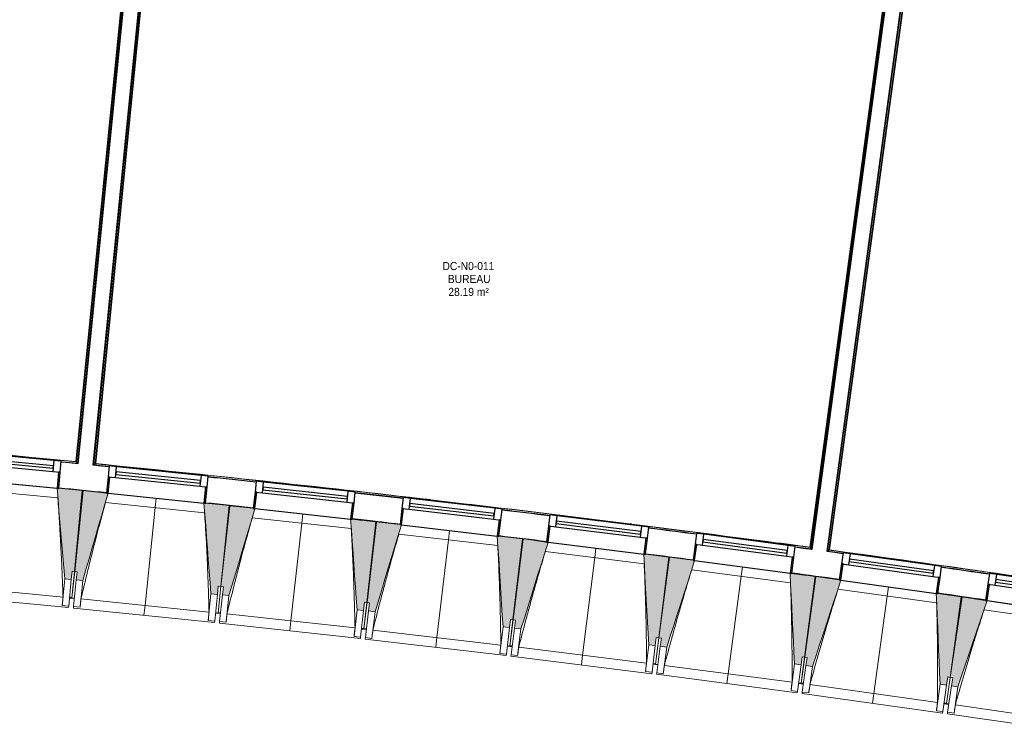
# Model space of a CAD drawing. Header units: millimetres. Extents: x -2845 to 74565, y -36590 to 13748.
# Tile 12 of 49: x 43778 to 49814, y -31312 to -26931. Entities that reach past the tile are written whole.
import ezdxf

# ---------------------------------------------------------------- set-up
doc = ezdxf.new("R2010")
doc.units = ezdxf.units.MM
for name, color, linetype, lineweight in [('A-FLOR', 7, 'Continuous', 25), ('A-FLOR-HRAL', 7, 'Continuous', 18), ('A-GENM', 7, 'Continuous', 18), ('A-GLAZ', 7, 'Continuous', 25), ('A-WALL', 7, 'Continuous', 25), ('ESPACE', 7, 'Continuous', 30), ('I-WALL', 7, 'Continuous', 25), ('S-BEAM', 7, 'Continuous', 18)]:
    doc.layers.add(name, color=color, linetype=linetype, lineweight=lineweight)
doc.styles.add('Arial_4', font='arial.ttf', dxfattribs={"width": 0.9, "height": 50})

# ---------------------------------------------------------------- blocks, each defined once
blk = doc.blocks.new('20_MUR PREFA_01 - MODULE_01 B-3165811-2021_015_1111_DCE_1_50_N0 FINI_CFO_DIS')
at = {"layer": 'A-GENM'}
for p, q in [((0, 722.1), (0, 661.4)), ((0, 661.4), (0, 58.5)), ((0, 0.7), (0, 58.5))]:
    blk.add_line(p, q, dxfattribs=at)
blk = doc.blocks.new('B02_DC_STR_rvt-1-2021_015_1111_DCE_1_50_N0 FINI_CFO_DIS')
at = {"layer": 'S-BEAM', "lineweight": 5, "true_color": 0x787878}
for points in [[(-9075.2, -30362.8), (-9070.5, -30313), (-9055.5, -30314.4), (-9008.1, -29817.9), (-9152.3, -29804.1), (-9152.9, -29804.8), (-9162.3, -29803.9), (-9115.1, -30359)], [(-9004.8, -30369.8), (-8849.4, -29834.8), (-8859.3, -29833.8), (-8859.3, -29833.1), (-9003.4, -29818.3), (-9054.4, -30314.5), (-9039.4, -30316), (-9044.2, -30365.8), (-9039.4, -30366.3)], [(-8179.1, -30454.7), (-8174, -30405), (-8159.1, -30406.5), (-8108.1, -29910.3), (-8252.2, -29895.5), (-8252.3, -29896.2), (-8262.2, -29895.2), (-8218.9, -30450.6)], [(-8108.7, -30462.2), (-7949.5, -29928.3), (-7959.4, -29927.2), (-7959.4, -29926.6), (-8103.3, -29910.7), (-8157.9, -30406.5), (-8143, -30408.2), (-8148.1, -30457.9), (-8143, -30458.5)], [(-7283.7, -30553), (-7278.2, -30503.3), (-7263.3, -30505), (-7208.7, -30009.2), (-7352.8, -29993.3), (-7352.8, -29994), (-7362.7, -29992.9), (-7323.4, -30548.7)], [(-7213.3, -30561.1), (-7050.2, -30028.3), (-7060.2, -30027.2), (-7060.2, -30026.5), (-7204, -30009.6), (-7262.1, -30505), (-7247.2, -30506.7), (-7253, -30556.4), (-7247.2, -30557.1)], [(-6389, -30657.8), (-6383.1, -30608.1), (-6368.2, -30609.9), (-6310.1, -30114.5), (-6454, -30097.6), (-6454.1, -30098.3), (-6464, -30097.1), (-6428.7, -30653.1)], [(-6318.7, -30666.3), (-6151.8, -30134.8), (-6161.7, -30133.6), (-6161.7, -30132.9), (-6305.4, -30115), (-6367.1, -30609.9), (-6352.2, -30611.8), (-6358.4, -30661.4), (-6352.2, -30662.2)], [(-5495, -30769), (-5488.9, -30719.4), (-5474, -30721.2), (-5412.3, -30226.3), (-5556.1, -30208.3), (-5556.2, -30209), (-5566.1, -30207.8), (-5534.7, -30764)], [(-5424.8, -30778), (-5254.1, -30247.7), (-5264, -30246.4), (-5264, -30245.7), (-5407.5, -30226.8), (-5472.8, -30721.3), (-5457.9, -30723.2), (-5464.5, -30772.8), (-5457.9, -30773.7)], [(-4601.9, -30886.6), (-4595.4, -30837), (-4580.5, -30839), (-4515.3, -30344.5), (-4658.9, -30325.5), (-4659, -30326.2), (-4668.9, -30324.9), (-4641.6, -30881.4)], [(-4531.8, -30896.1), (-4357.2, -30367), (-4367.1, -30365.7), (-4367.1, -30365), (-4510.5, -30345), (-4579.3, -30839), (-4564.5, -30841.1), (-4571.4, -30890.6), (-4563.7, -30891.7)], [(-3709.7, -31010.6), (-3702.8, -30961.1), (-3687.9, -30963.2), (-3619.1, -30469.1), (-3762.7, -30449.1), (-3762.8, -30449.8), (-3772.6, -30448.4), (-3749.3, -31005.1)], [(-3639.6, -31020.7), (-3461.3, -30492.8), (-3471.1, -30491.4), (-3471.1, -30490.7), (-3614.4, -30469.7), (-3686.8, -30963.2), (-3671.9, -30965.4), (-3679.2, -31014.9), (-3667.6, -31016.6)]]:
    blk.add_hatch(color=8, dxfattribs=at).paths.add_polyline_path(points)
at = {"layer": 'A-FLOR'}
for p, q in [((-9086, -30475.2), (-9056.1, -30478.1)), ((-9071, -30475.8), (-9085.9, -30474.4)), ((-8190.7, -30567), (-8160.8, -30570.2)), ((-8160.7, -30569.3), (-8175.6, -30567.6)), ((-7266.2, -30668.7), (-7296, -30665.3)), ((-7296, -30665.3), (-7266.2, -30668.7)), ((-7281, -30666.1), (-7295.9, -30664.5)), ((-6402.1, -30770), (-6372.3, -30773.6)), ((-6372.3, -30773.6), (-6387.2, -30771.8)), ((-6372.2, -30772.6), (-6387.1, -30770.8)), ((-5509, -30881.1), (-5479.2, -30884.9)), ((-5494, -30882.1), (-5508.9, -30880.2)), ((-4587, -31002.7), (-4616.7, -30998.7)), ((-4616.7, -30998.7), (-4587, -31002.7)), ((-4586.8, -31001.7), (-4601.7, -30999.6)), ((-3695.6, -31126.8), (-3725.3, -31122.6)), ((-3725.3, -31122.6), (-3695.6, -31126.8)), ((-3710.3, -31123.7), (-3725.1, -31121.6))]:
    blk.add_line(p, q, dxfattribs=at)
at = {"layer": 'S-BEAM'}
for p, q in [((-9749.9, -29747.7), (-9162.4, -29803.9)), ((-9157.8, -29862.4), (-9765.5, -29804.3)), ((-9008.1, -29817.9), (-9152.4, -29804.1)), ((-9055.5, -30314.4), (-9008.1, -29817.9)), ((-9003.4, -29818.3), (-9054.4, -30314.5)), ((-8859.2, -29833.1), (-9003.4, -29818.3)), ((-8849.3, -29834.8), (-8262.2, -29895.1)), ((-8258.1, -29953.7), (-8865.3, -29891.3)), ((-8108.1, -29910.3), (-8252.3, -29895.5)), ((-8159.1, -30406.5), (-8108.1, -29910.3)), ((-8103.3, -29910.7), (-8157.9, -30406.5)), ((-7959.3, -29926.6), (-8103.3, -29910.7)), ((-7949.4, -29928.3), (-7362.8, -29992.9)), ((-7359, -30051.5), (-7965.8, -29984.7)), ((-7208.7, -30009.2), (-7352.8, -29993.3)), ((-7263.3, -30505), (-7208.7, -30009.2)), ((-7204, -30009.6), (-7262.1, -30505)), ((-7060.1, -30026.5), (-7204, -30009.6)), ((-7050.2, -30028.3), (-6464, -30097.1)), ((-6460.7, -30155.7), (-7067, -30084.6)), ((-6310.1, -30114.5), (-6454.1, -30097.6)), ((-6368.2, -30609.9), (-6310.1, -30114.5)), ((-6305.4, -30115), (-6367.1, -30609.9)), ((-6161.6, -30132.9), (-6305.4, -30115)), ((-6151.7, -30134.8), (-5566.1, -30207.8)), ((-5563.2, -30266.4), (-6169, -30190.9)), ((-5412.3, -30226.3), (-5556.1, -30208.3)), ((-5474, -30721.2), (-5412.3, -30226.3)), ((-5407.5, -30226.8), (-5472.8, -30721.3)), ((-5263.9, -30245.7), (-5407.5, -30226.8)), ((-5254.1, -30247.7), (-4668.9, -30324.9)), ((-9115.1, -30359), (-9130.7, -30522.5)), ((-9115.1, -30359), (-9075.2, -30362.8)), ((-9075.2, -30362.8), (-9070.5, -30313)), ((-9055.5, -30314.4), (-9071, -30475.8)), ((-9070.9, -30475.7), (-9054.4, -30314.5)), ((-9070.5, -30313), (-9055.5, -30314.4)), ((-9054.4, -30314.5), (-9039.4, -30316)), ((-9039.4, -30316), (-9044.6, -30365.7)), ((-4666.4, -30383.5), (-5271.7, -30303.7)), ((-4515.3, -30344.5), (-4659, -30325.5)), ((-4580.5, -30839), (-4515.3, -30344.5)), ((-4510.5, -30345), (-4579.3, -30839)), ((-4367, -30365), (-4510.5, -30345)), ((-9911.9, -30396), (-9126, -30471.1)), ((-9075.2, -30362.8), (-9090.8, -30526.3)), ((-9061.3, -30529.1), (-9044.6, -30365.7)), ((-9044.6, -30365.7), (-9004.8, -30369.8)), ((-9021.6, -30533.2), (-9004.8, -30369.8)), ((-8179.1, -30454.7), (-8174, -30405)), ((-8159.1, -30406.5), (-8175.7, -30567.7)), ((-8175.6, -30567.6), (-8157.9, -30406.5)), ((-8174, -30405), (-8159.1, -30406.5)), ((-8157.9, -30406.5), (-8143, -30408.2)), ((-8143, -30408.2), (-8148.5, -30457.9)), ((-4357.2, -30367), (-3772.7, -30448.4)), ((-9957.8, -30452.5), (-9091.7, -30535.3)), ((-9086.1, -30476.5), (-9071.2, -30477.9)), ((-9071, -30476.7), (-9071.2, -30477.9)), ((-9071.2, -30477.8), (-9056.2, -30479.3)), ((-8218.9, -30450.6), (-8235.7, -30613.9)), ((-8218.9, -30450.6), (-8179.1, -30454.7)), ((-8179.1, -30454.7), (-8195.9, -30618)), ((-8166.4, -30621.1), (-8148.5, -30457.9)), ((-8148.5, -30457.9), (-8108.7, -30462.2)), ((-8126.7, -30625.4), (-8108.7, -30462.2)), ((-3770.6, -30507.1), (-4375.2, -30422.9)), ((-3619.1, -30469.1), (-3762.7, -30449.1)), ((-3687.9, -30963.2), (-3619.1, -30469.1)), ((-3614.4, -30469.7), (-3686.8, -30963.2)), ((-3471, -30490.7), (-3614.4, -30469.7)), ((-9130.7, -30522.5), (-9130.7, -30522.2)), ((-9090.8, -30526.3), (-9130.7, -30522.5)), ((-9090.8, -30526.3), (-9091.7, -30535.3)), ((-9062.3, -30538.1), (-9061.3, -30529.1)), ((-9062.3, -30538.1), (-8196.8, -30627)), ((-9021.6, -30533.2), (-9061.3, -30529.1)), ((-9021.5, -30532.9), (-9021.6, -30533.2)), ((-9016, -30481.9), (-8230.7, -30562.6)), ((-7283.7, -30553), (-7278.2, -30503.3)), ((-7281, -30666), (-7262.1, -30505)), ((-7263.3, -30505), (-7281, -30666.1)), ((-7278.2, -30503.3), (-7263.3, -30505)), ((-7262.1, -30505), (-7247.2, -30506.7)), ((-7247.2, -30506.7), (-7253, -30556.4)), ((-3461.2, -30492.8), (-2877.3, -30578.4)), ((-8190.8, -30568.3), (-8175.9, -30569.8)), ((-8175.9, -30569.7), (-8175.7, -30568.6)), ((-8175.7, -30568.6), (-8175.9, -30569.8)), ((-8175.9, -30569.7), (-8160.9, -30571.4)), ((-8120.8, -30574.2), (-7336, -30660.6)), ((-7323.4, -30548.7), (-7341.4, -30711.9)), ((-7323.4, -30548.7), (-7283.7, -30553)), ((-7283.7, -30553), (-7301.6, -30716.2)), ((-7272.2, -30719.5), (-7253, -30556.4)), ((-7253, -30556.4), (-7213.3, -30561.1)), ((-7232.4, -30724.2), (-7213.3, -30561.1)), ((-2875.6, -30637.1), (-3479.7, -30548.6)), ((-8235.7, -30613.9), (-8235.7, -30613.7)), ((-8195.9, -30618), (-8235.7, -30613.9)), ((-8195.9, -30618), (-8196.8, -30627)), ((-8167.4, -30630.1), (-8166.4, -30621.1)), ((-8167.4, -30630.1), (-7302.6, -30725.2)), ((-8126.7, -30625.4), (-8166.4, -30621.1)), ((-8126.6, -30625.2), (-8126.7, -30625.4)), ((-6428.7, -30653.1), (-6447.8, -30816.2)), ((-6428.7, -30653.1), (-6389, -30657.8)), ((-6389, -30657.8), (-6408.1, -30820.9)), ((-6389, -30657.8), (-6383.1, -30608.1)), ((-6387.1, -30770.8), (-6367.1, -30609.9)), ((-6368.2, -30609.9), (-6387.1, -30770.9)), ((-6383.1, -30608.1), (-6368.2, -30609.9)), ((-6378.7, -30824.3), (-6358.4, -30661.4)), ((-6367.1, -30609.9), (-6352.2, -30611.8)), ((-6352.2, -30611.8), (-6358.4, -30661.4)), ((-6358.4, -30661.4), (-6318.7, -30666.3)), ((-7341.4, -30711.9), (-7341.4, -30711.6)), ((-7301.6, -30716.2), (-7341.4, -30711.9)), ((-7301.6, -30716.2), (-7302.6, -30725.2)), ((-7296.2, -30666.5), (-7281.3, -30668.2)), ((-7281.1, -30667), (-7281.3, -30668.2)), ((-7281.2, -30668.1), (-7266.3, -30669.8)), ((-7273.2, -30728.5), (-7272.2, -30719.5)), ((-7232.4, -30724.2), (-7272.2, -30719.5)), ((-7226.2, -30673), (-6442.1, -30765)), ((-6339, -30829.3), (-6318.7, -30666.3)), ((-5495, -30769), (-5488.9, -30719.4)), ((-5474, -30721.2), (-5494, -30882.1)), ((-5494, -30882), (-5472.8, -30721.3)), ((-5488.9, -30719.4), (-5474, -30721.2)), ((-5472.8, -30721.3), (-5457.9, -30723.2)), ((-7273.2, -30728.5), (-6409.2, -30829.9)), ((-7232.4, -30723.9), (-7232.4, -30724.2)), ((-6402.3, -30771.2), (-6387.4, -30773)), ((-6387.4, -30772.9), (-6387.2, -30771.8)), ((-6387.2, -30771.8), (-6387.4, -30773)), ((-6387.4, -30772.9), (-6372.5, -30774.7)), ((-6332.4, -30778.1), (-5548.9, -30875.8)), ((-5534.7, -30764), (-5555, -30927)), ((-5534.7, -30764), (-5495, -30769)), ((-5495, -30769), (-5515.3, -30931.9)), ((-5485.9, -30935.6), (-5464.5, -30772.8)), ((-5457.9, -30723.2), (-5464.5, -30772.8)), ((-5464.5, -30772.8), (-5424.8, -30778)), ((-5446.3, -30940.8), (-5424.8, -30778)), ((-6447.8, -30816.2), (-6447.8, -30816)), ((-6408.1, -30820.9), (-6447.8, -30816.2)), ((-6408.1, -30820.9), (-6409.2, -30829.9)), ((-6379.8, -30833.3), (-6378.7, -30824.3)), ((-6379.8, -30833.3), (-5516.5, -30940.9)), ((-6339, -30829.3), (-6378.7, -30824.3)), ((-6338.9, -30829), (-6339, -30829.3)), ((-4601.9, -30886.6), (-4595.4, -30837)), ((-4601.7, -30999.6), (-4579.3, -30839)), ((-4580.5, -30839), (-4601.7, -30999.7)), ((-4595.4, -30837), (-4580.5, -30839)), ((-4579.3, -30839), (-4564.5, -30841.1)), ((-4564.5, -30841.1), (-4571.4, -30890.6)), ((-5509.2, -30882.3), (-5494.3, -30884.2)), ((-5494.1, -30883.1), (-5494.3, -30884.2)), ((-5494.3, -30884.1), (-5479.4, -30886)), ((-5439.3, -30889.7), (-4656.6, -30993)), ((-4641.6, -30881.4), (-4663.1, -31044.2)), ((-4641.6, -30881.4), (-4601.9, -30886.6)), ((-4601.9, -30886.6), (-4623.4, -31049.4)), ((-4594, -31053.3), (-4571.4, -30890.6)), ((-4571.4, -30890.6), (-4531.8, -30896.1)), ((-4554.4, -31058.8), (-4531.8, -30896.1)), ((-5555, -30927), (-5555, -30926.7)), ((-5515.3, -30931.9), (-5555, -30927)), ((-5515.3, -30931.9), (-5516.5, -30940.9)), ((-5487.1, -30944.6), (-5485.9, -30935.6)), ((-5487.1, -30944.6), (-4624.6, -31058.4)), ((-5446.3, -30940.8), (-5485.9, -30935.6)), ((-5446.2, -30940.6), (-5446.3, -30940.8)), ((-3710.3, -31123.6), (-3686.8, -30963.2)), ((-3687.9, -30963.2), (-3710.3, -31123.7)), ((-3709.7, -31010.6), (-3702.8, -30961.1)), ((-3702.8, -30961.1), (-3687.9, -30963.2)), ((-3686.8, -30963.2), (-3671.9, -30965.4)), ((-4616.9, -30999.8), (-4602, -31001.8)), ((-4602, -31001.7), (-4601.8, -31000.7)), ((-4601.9, -31000.7), (-4602, -31001.8)), ((-4602, -31001.7), (-4587.1, -31003.7)), ((-4547.1, -31007.7), (-3765.1, -31116.6)), ((-3749.3, -31005.1), (-3772, -31167.7)), ((-3749.3, -31005.1), (-3709.7, -31010.6)), ((-3709.7, -31010.6), (-3732.3, -31173.2)), ((-3703, -31177.3), (-3679.2, -31014.9)), ((-3671.9, -30965.4), (-3679.2, -31014.9)), ((-3679.2, -31014.9), (-3639.6, -31020.7)), ((-3663.4, -31183.1), (-3639.6, -31020.7)), ((-4663.1, -31044.2), (-4663.1, -31043.9)), ((-4623.4, -31049.4), (-4663.1, -31044.2)), ((-4623.4, -31049.4), (-4624.6, -31058.4)), ((-4595.3, -31062.2), (-4594, -31053.3)), ((-4595.3, -31062.2), (-3733.6, -31182.2)), ((-4554.4, -31058.8), (-4594, -31053.3)), ((-4554.3, -31058.5), (-4554.4, -31058.8)), ((-3725.4, -31123.7), (-3710.6, -31125.8)), ((-3710.4, -31124.7), (-3710.6, -31125.8)), ((-3710.6, -31125.7), (-3695.7, -31127.9)), ((-3655.7, -31132.1), (-2874.5, -31246.6)), ((-3772, -31167.7), (-3772, -31167.5)), ((-3732.3, -31173.2), (-3772, -31167.7)), ((-3732.3, -31173.2), (-3733.6, -31182.2)), ((-3704.3, -31186.3), (-3703, -31177.3)), ((-3704.3, -31186.3), (-2843.5, -31312.5)), ((-3663.4, -31183.1), (-3703, -31177.3)), ((-3663.3, -31182.9), (-3663.4, -31183.1))]:
    blk.add_line(p, q, dxfattribs=at)
at = {"layer": 'S-BEAM', "flags": 128}
for points in [[(-9162.4, -29803.2), (-9156.5, -29872.6), (-9150.6, -29942.1), (-9144.6, -30011.6), (-9138.7, -30081.1), (-9132.8, -30150.6), (-9126.9, -30220), (-9121, -30289.5), (-9115.1, -30359)], [(-9004.8, -30369.8), (-8985.3, -30302.9), (-8965.9, -30235.9), (-8946.4, -30168.9), (-8927, -30102), (-8907.5, -30035), (-8888.1, -29968.1), (-8868.6, -29901.1), (-8849.2, -29834.1)], [(-8262.3, -29894.5), (-8256.8, -29964), (-8251.4, -30033.5), (-8246, -30103), (-8240.6, -30172.5), (-8235.2, -30242), (-8229.7, -30311.6), (-8224.3, -30381.1), (-8218.9, -30450.6)], [(-8108.7, -30462.2), (-8088.8, -30395.4), (-8068.8, -30328.6), (-8048.9, -30261.8), (-8029, -30194.9), (-8009, -30128.1), (-7989.1, -30061.3), (-7969.2, -29994.5), (-7949.3, -29927.7)], [(-7362.8, -29992.2), (-7357.9, -30061.8), (-7353, -30131.3), (-7348, -30200.9), (-7343.1, -30270.4), (-7338.2, -30340), (-7333.3, -30409.5), (-7328.4, -30479.1), (-7323.4, -30548.7)], [(-7213.3, -30561.1), (-7192.9, -30494.4), (-7172.5, -30427.7), (-7152.1, -30361), (-7131.7, -30294.4), (-7111.3, -30227.7), (-7090.9, -30161), (-7070.4, -30094.3), (-7050, -30027.7)], [(-6464.1, -30096.4), (-6459.6, -30166), (-6455.2, -30235.6), (-6450.8, -30305.2), (-6446.4, -30374.8), (-6442, -30444.4), (-6437.5, -30514), (-6433.1, -30583.5), (-6428.7, -30653.1)], [(-6318.7, -30666.3), (-6297.8, -30599.8), (-6276.9, -30533.3), (-6256, -30466.8), (-6235.1, -30400.2), (-6214.2, -30333.7), (-6193.3, -30267.2), (-6172.5, -30200.6), (-6151.6, -30134.1)], [(-5566.1, -30207.1), (-5562.2, -30276.7), (-5558.3, -30346.3), (-5554.3, -30415.9), (-5550.4, -30485.6), (-5546.5, -30555.2), (-5542.6, -30624.8), (-5538.7, -30694.4), (-5534.7, -30764)], [(-5424.8, -30778), (-5403.4, -30711.7), (-5382.1, -30645.3), (-5360.7, -30578.9), (-5339.3, -30512.5), (-5318, -30446.2), (-5296.6, -30379.8), (-5275.2, -30313.4), (-5253.9, -30247)], [(-4668.9, -30324.2), (-4665.5, -30393.8), (-4662.1, -30463.5), (-4658.7, -30533.1), (-4655.3, -30602.8), (-4651.8, -30672.4), (-4648.4, -30742.1), (-4645, -30811.7), (-4641.6, -30881.4)], [(-4531.8, -30896.1), (-4509.9, -30829.9), (-4488.1, -30763.7), (-4466.2, -30697.5), (-4444.4, -30631.3), (-4422.5, -30565), (-4400.7, -30498.8), (-4378.9, -30432.6), (-4357, -30366.4)], [(-9130.7, -30522.2), (-9129.7, -30512), (-9128.8, -30501.8), (-9127.9, -30491.5), (-9126.9, -30481.3), (-9126, -30471.1)], [(-3772.7, -30447.8), (-3769.7, -30517.4), (-3766.8, -30587.1), (-3763.9, -30656.8), (-3761, -30726.4), (-3758.1, -30796.1), (-3755.1, -30865.8), (-3752.2, -30935.4), (-3749.3, -31005.1)], [(-9016, -30481.9), (-9017.1, -30492.1), (-9018.2, -30502.3), (-9019.3, -30512.5), (-9020.4, -30522.7), (-9021.5, -30532.9)], [(-3639.6, -31020.7), (-3617.3, -30954.6), (-3595, -30888.5), (-3572.6, -30822.5), (-3550.3, -30756.4), (-3528, -30690.4), (-3505.7, -30624.3), (-3483.4, -30558.2), (-3461.1, -30492.2)], [(-8235.7, -30613.7), (-8234.7, -30603.5), (-8233.7, -30593.3), (-8232.7, -30583), (-8231.7, -30572.8), (-8230.7, -30562.6)], [(-8120.8, -30574.2), (-8121.9, -30584.4), (-8123.1, -30594.6), (-8124.3, -30604.8), (-8125.4, -30615), (-8126.6, -30625.2)], [(-7341.4, -30711.6), (-7340.3, -30701.4), (-7339.2, -30691.2), (-7338.2, -30681), (-7337.1, -30670.8), (-7336, -30660.6)], [(-7226.2, -30673), (-7227.4, -30683.1), (-7228.7, -30693.3), (-7229.9, -30703.5), (-7231.1, -30713.7), (-7232.4, -30723.9)], [(-6447.8, -30816), (-6446.7, -30805.8), (-6445.5, -30795.6), (-6444.4, -30785.4), (-6443.2, -30775.2), (-6442.1, -30765)], [(-6332.4, -30778.1), (-6333.7, -30788.3), (-6335, -30798.5), (-6336.3, -30808.7), (-6337.6, -30818.9), (-6338.9, -30829)], [(-5555, -30926.7), (-5553.8, -30916.5), (-5552.6, -30906.3), (-5551.3, -30896.2), (-5550.1, -30886), (-5548.9, -30875.8)], [(-5439.3, -30889.7), (-5440.7, -30899.9), (-5442.1, -30910.1), (-5443.4, -30920.2), (-5444.8, -30930.4), (-5446.2, -30940.6)], [(-4663.1, -31043.9), (-4661.8, -31033.7), (-4660.5, -31023.5), (-4659.2, -31013.4), (-4657.9, -31003.2), (-4656.6, -30993)], [(-4547.1, -31007.7), (-4548.5, -31017.9), (-4550, -31028.1), (-4551.4, -31038.2), (-4552.9, -31048.4), (-4554.3, -31058.5)], [(-3772, -31167.5), (-3770.6, -31157.3), (-3769.2, -31147.1), (-3767.8, -31137), (-3766.4, -31126.8), (-3765.1, -31116.6)], [(-3655.7, -31132.1), (-3657.2, -31142.3), (-3658.7, -31152.4), (-3660.3, -31162.6), (-3661.8, -31172.7), (-3663.3, -31182.9)]]:
    blk.add_lwpolyline(points, dxfattribs=at)
at = {"layer": 'S-BEAM'}
for points, knots in [([(-9126, -30471.1), (-9127.5, -30425.1), (-9130.1, -30356.3), (-9134.1, -30264.5), (-9137.6, -30189.8), (-9141.9, -30109.4), (-9146.9, -30023.3), (-9152.2, -29940.9), (-9156, -29887.3), (-9157.9, -29862.3)], [0, 0, 0, 0, 0.2222222, 0.3333333, 0.4444444, 0.5833333, 0.7222222, 0.8611111, 0.9816328, 0.9816328, 0.9816328, 0.9816328]), ([(-8865.2, -29891.3), (-8876.6, -29932), (-8893.7, -29994.9), (-8916.4, -30080.3), (-8935.2, -30152.6), (-8955, -30230.6), (-8982.8, -30342.2), (-9002.9, -30426), (-9016, -30481.9)], [0.0183454, 0.0183454, 0.0183454, 0.0183454, 0.2222222, 0.3333333, 0.4444444, 0.5833333, 0.7222222, 1, 1, 1, 1]), ([(-8230.7, -30562.6), (-8231.9, -30516.7), (-8233.9, -30447.8), (-8237.2, -30355.9), (-8240.3, -30281.2), (-8243.9, -30200.8), (-8248.3, -30114.7), (-8253.1, -30032.2), (-8256.5, -29978.6), (-8258.2, -29953.7)], [0, 0, 0, 0, 0.2222222, 0.3333333, 0.4444444, 0.5833333, 0.7222222, 0.8611111, 0.9816328, 0.9816328, 0.9816328, 0.9816328]), ([(-7965.7, -29984.7), (-7977.3, -30025.3), (-7995, -30088.1), (-8018.2, -30173.4), (-8037.6, -30245.5), (-8058, -30323.4), (-8086.5, -30434.8), (-8107.2, -30518.4), (-8120.8, -30574.2)], [0.0183454, 0.0183454, 0.0183454, 0.0183454, 0.2222222, 0.3333333, 0.4444444, 0.5833333, 0.7222222, 1, 1, 1, 1]), ([(-7336, -30660.6), (-7336.9, -30614.6), (-7338.4, -30545.7), (-7341.1, -30453.9), (-7343.6, -30379.1), (-7346.6, -30298.7), (-7350.5, -30212.5), (-7354.6, -30130.1), (-7357.6, -30076.4), (-7359.1, -30051.4)], [0, 0, 0, 0, 0.2222222, 0.3333333, 0.4444444, 0.5833333, 0.7222222, 0.8611111, 0.9816328, 0.9816328, 0.9816328, 0.9816328]), ([(-7066.9, -30084.6), (-7078.8, -30125.1), (-7096.9, -30187.8), (-7120.8, -30272.9), (-7140.6, -30344.9), (-7161.6, -30422.6), (-7190.9, -30533.8), (-7212.2, -30617.2), (-7226.2, -30673)], [0.0183454, 0.0183454, 0.0183454, 0.0183454, 0.2222222, 0.3333333, 0.4444444, 0.5833333, 0.7222222, 1, 1, 1, 1]), ([(-6442.1, -30765), (-6442.6, -30719), (-6443.7, -30650.1), (-6445.7, -30558.2), (-6447.6, -30483.5), (-6450.1, -30403), (-6453.3, -30316.8), (-6456.9, -30234.3), (-6459.5, -30180.6), (-6460.8, -30155.7)], [0, 0, 0, 0, 0.2222222, 0.3333333, 0.4444444, 0.5833333, 0.7222222, 0.8611111, 0.9816328, 0.9816328, 0.9816328, 0.9816328]), ([(-6168.8, -30190.9), (-6181.1, -30231.3), (-6199.6, -30293.9), (-6224.1, -30378.8), (-6244.4, -30450.7), (-6265.9, -30528.3), (-6296.1, -30639.2), (-6318, -30722.5), (-6332.4, -30778.1)], [0.0183454, 0.0183454, 0.0183454, 0.0183454, 0.2222222, 0.3333333, 0.4444444, 0.5833333, 0.7222222, 1, 1, 1, 1]), ([(-5548.9, -30875.8), (-5549.1, -30829.8), (-5549.7, -30760.9), (-5551, -30669), (-5552.4, -30594.2), (-5554.4, -30513.8), (-5556.9, -30427.5), (-5559.9, -30345), (-5562.1, -30291.3), (-5563.3, -30266.4)], [0, 0, 0, 0, 0.2222222, 0.3333333, 0.4444444, 0.5833333, 0.7222222, 0.8611111, 0.9816328, 0.9816328, 0.9816328, 0.9816328]), ([(-5271.6, -30303.7), (-5284.1, -30344), (-5303.1, -30406.5), (-5328.1, -30491.2), (-5349, -30562.9), (-5371.1, -30640.3), (-5402, -30751.1), (-5424.5, -30834.2), (-5439.3, -30889.7)], [0.0183454, 0.0183454, 0.0183454, 0.0183454, 0.2222222, 0.3333333, 0.4444444, 0.5833333, 0.7222222, 1, 1, 1, 1]), ([(-4656.6, -30993), (-4656.4, -30947), (-4656.5, -30878.1), (-4657.2, -30786.2), (-4658.1, -30711.4), (-4659.4, -30631), (-4661.3, -30544.7), (-4663.7, -30462.2), (-4665.6, -30408.5), (-4666.5, -30383.5)], [0, 0, 0, 0, 0.2222222, 0.3333333, 0.4444444, 0.5833333, 0.7222222, 0.8611111, 0.9816328, 0.9816328, 0.9816328, 0.9816328]), ([(-4375.1, -30422.9), (-4387.9, -30463.2), (-4407.3, -30525.5), (-4433, -30610), (-4454.4, -30681.6), (-4477.1, -30758.8), (-4508.8, -30869.4), (-4531.9, -30952.3), (-4547.1, -31007.7)], [0.0183454, 0.0183454, 0.0183454, 0.0183454, 0.2222222, 0.3333333, 0.4444444, 0.5833333, 0.7222222, 1, 1, 1, 1]), ([(-3765.1, -31116.6), (-3764.6, -31070.7), (-3764.2, -31001.7), (-3764.2, -30909.8), (-3764.6, -30835.1), (-3765.3, -30754.6), (-3766.7, -30668.3), (-3768.4, -30585.8), (-3769.9, -30532), (-3770.7, -30507.1)], [0, 0, 0, 0, 0.2222222, 0.3333333, 0.4444444, 0.5833333, 0.7222222, 0.8611111, 0.9816328, 0.9816328, 0.9816328, 0.9816328]), ([(-3479.6, -30548.6), (-3492.6, -30588.7), (-3512.5, -30650.9), (-3538.8, -30735.2), (-3560.7, -30806.7), (-3583.9, -30883.8), (-3616.4, -30994), (-3640.1, -31076.8), (-3655.7, -31132.1)], [0.0183454, 0.0183454, 0.0183454, 0.0183454, 0.2222222, 0.3333333, 0.4444444, 0.5833333, 0.7222222, 1, 1, 1, 1])]:
    blk.add_open_spline(points, degree=3, knots=knots, dxfattribs=at)
at = {"layer": 'S-BEAM', "color": 5, "lineweight": 25, "true_color": 0x0000ff}
for p, rotation in [((-8555.7, -29864.3), 174.1310278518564), ((-7656, -29959.9), 173.7193933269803), ((-6757, -30062), 173.3077588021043), ((-5858.8, -30170.6), 172.8961242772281), ((-4961.4, -30285.6), 172.4844897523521), ((-4064.8, -30407.1), 172.0728552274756)]:
    blk.add_blockref('20_MUR PREFA_01 - MODULE_01 B-3165811-2021_015_1111_DCE_1_50_N0 FINI_CFO_DIS', p, dxfattribs=dict(at, rotation=rotation))
blk = doc.blocks.new('XXX_VIDE FENETRE - 590-389517-2021_015_1111_DCE_1_50_N0 FINI_CFO_DIS')
at = {"layer": 'A-GLAZ'}
for p, q in [((-305.1, 0), (-305.1, -100)), ((-295.1, 0), (-305.1, 0)), ((295.1, 0), (-295.1, 0)), ((-295.1, -100), (-295.1, 0)), ((305.1, 0), (295.1, 0)), ((295.1, 0), (295.1, -100)), ((305.1, -100), (305.1, 0)), ((-305.1, -100), (-295.1, -100)), ((-260.1, -100), (-305.1, -100)), ((-305.1, -100), (-305.1, -167.5)), ((-260.1, -167.5), (-260.1, -100)), ((260.1, -100), (-260.1, -100)), ((260.1, -100), (260.1, -167.5)), ((305.1, -100), (260.1, -100)), ((295.1, -100), (305.1, -100)), ((305.1, -167.5), (305.1, -100)), ((-305.1, -167.5), (-260.1, -167.5)), ((-260.1, -167.5), (260.1, -167.5)), ((260.1, -167.5), (305.1, -167.5))]:
    blk.add_line(p, q, dxfattribs=at)
at = {"layer": 'A-GLAZ', "color": 173, "true_color": 0x5c63b1}
for p, q in [((260.1, -120), (-260.1, -120)), ((-260.1, -120), (-260.1, -135)), ((260.1, -135), (260.1, -120)), ((-260.1, -135), (260.1, -135))]:
    blk.add_line(p, q, dxfattribs=at)
blk = doc.blocks.new('Garde-corps - Garde-corps-509925-2021_015_1111_DCE_1_50_N0 FINI_CFO_DIS')
at = {"layer": 'A-FLOR-HRAL'}
for p, q in [((-4438.5, -30189.6), (-3606.8, -24050.4)), ((-4430.5, -30183.5), (-3600.7, -24058.5)), ((-4428.6, -30182), (-3599.2, -24060.4)), ((-4426.7, -30180.6), (-3597.8, -24062.3)), ((-4344.6, -30204.1), (-4438.5, -30189.6)), ((-4344.4, -30202.5), (-4438.5, -30189.6)), ((-4154, -30222.6), (-4426.7, -30180.6)), ((-3634.9, -30302.4), (-3696.7, -30292.9)), ((-3447.7, -30331.3), (-3465.9, -30328.7))]:
    blk.add_line(p, q, dxfattribs=at)
at = {"layer": 'A-FLOR-HRAL', "flags": 128}
for points in [[(-4438.5, -30189.6), (-4438.7, -30189.7), (-4439, -30190), (-4439.5, -30190.3), (-4440, -30190.8), (-4440.6, -30191.2), (-4441.3, -30191.7), (-4441.9, -30192.2)], [(-4430.5, -30183.5), (-4434.5, -30186.6), (-4438.5, -30189.6)], [(-4426.7, -30180.6), (-4426.7, -30180.6), (-4426.8, -30180.7), (-4427, -30180.8), (-4427.2, -30181), (-4427.4, -30181.2), (-4427.6, -30181.3), (-4427.9, -30181.5), (-4428.1, -30181.7), (-4428.3, -30181.9), (-4428.6, -30182)]]:
    blk.add_lwpolyline(points, dxfattribs=at)
at = {"layer": 'A-FLOR-HRAL'}
for radius, start, end in [(125935, 80.251097, 82.25963), (125936.7, 81.319476, 82.258838), (125927.8, 81.807452, 81.942011)]:
    blk.add_arc((-21392, -154971), radius, start, end, dxfattribs=at)
blk = doc.blocks.new('Garde-corps - Garde-corps-510088-2021_015_1111_DCE_1_50_N0 FINI_CFO_DIS')
at = {"layer": 'A-FLOR-HRAL'}
for p, q in [((-3718.7, -24045.9), (-4547.6, -30164.2)), ((-3716.8, -24044.5), (-4546.2, -30166.1)), ((-3714.9, -24043), (-4544.7, -30168.1)), ((-3706.9, -24036.9), (-4538.6, -30176.1)), ((-8927.3, -29652.7), (-8378.9, -24123.7)), ((-8925.5, -29651.2), (-8377.2, -24123.8)), ((-8937, -29660.7), (-8389.9, -24145.2)), ((-8929.2, -29654.3), (-8382.7, -24145.2)), ((-8842.6, -29671.7), (-8937, -29660.7)), ((-8842.5, -29670.1), (-8937, -29660.7)), ((-8650.2, -29683.5), (-8925.5, -29651.2)), ((-8129.8, -29744.5), (-8191.9, -29737.2)), ((-7941.7, -29766.6), (-7960, -29764.6)), ((-5640.4, -30021.6), (-5649.4, -30020.5)), ((-5513.1, -30051.4), (-5536.1, -30048.4)), ((-5281.2, -30078.3), (-5321.3, -30073.6)), ((-4547.6, -30164.2), (-4825.2, -30131.7)), ((-4547.6, -30164.3), (-4738.4, -30138.7)), ((-4538.6, -30176.1), (-4637.7, -30164.5)), ((-4538.6, -30176.1), (-4637.5, -30162.8))]:
    blk.add_line(p, q, dxfattribs=at)
at = {"layer": 'A-FLOR-HRAL', "flags": 128}
for points in [[(-8937, -29660.7), (-8937.1, -29660.8), (-8937.4, -29661), (-8937.9, -29661.4), (-8938.4, -29661.8), (-8939, -29662.3), (-8939.6, -29662.8), (-8940.3, -29663.3)], [(-8929.2, -29654.3), (-8933.1, -29657.5), (-8937, -29660.7)], [(-8925.5, -29651.2), (-8925.5, -29651.2), (-8925.6, -29651.3), (-8925.7, -29651.4), (-8925.9, -29651.6), (-8926.2, -29651.8), (-8926.4, -29652), (-8926.6, -29652.2), (-8926.9, -29652.4), (-8927.1, -29652.5), (-8927.3, -29652.7)], [(-4544.7, -30168.1), (-4541.7, -30172.1), (-4538.6, -30176.1)]]:
    blk.add_lwpolyline(points, dxfattribs=at)
at = {"layer": 'A-FLOR-HRAL'}
for radius, start, end in [(125935, 82.312065, 84.320586), (125936.7, 83.380429, 84.319793), (125927.8, 83.868418, 84.002976), (125927.8, 83.456226, 83.590783), (125936.7, 82.312858, 83.271383), (125927.8, 83.044033, 83.178591), (125927.8, 82.631839, 82.766398)]:
    blk.add_arc((-21392, -154971), radius, start, end, dxfattribs=at)
for points, knots in [([(-4547.6, -30164.2), (-4547.6, -30164.2), (-4547.6, -30164.3), (-4547.5, -30164.4), (-4547.5, -30164.5), (-4547.3, -30164.6), (-4547.2, -30164.8), (-4547.1, -30165), (-4546.9, -30165.2), (-4546.7, -30165.4), (-4546.6, -30165.6), (-4546.4, -30165.8), (-4546.3, -30166), (-4546.2, -30166.1)], [0.075, 0.075, 0.075, 0.075, 0.15, 0.2125, 0.275, 0.35, 0.425, 0.5, 0.6, 0.7, 0.775, 0.85, 1, 1, 1, 1]), ([(-4538.6, -30176.1), (-4538.6, -30176.1), (-4538.6, -30176.1), (-4538.6, -30176.1), (-4538.5, -30176.2), (-4538.5, -30176.3), (-4538.4, -30176.3), (-4538.3, -30176.4), (-4538.3, -30176.5), (-4538.2, -30176.6), (-4538.1, -30176.7), (-4538, -30176.9), (-4537.9, -30177), (-4537.8, -30177.1), (-4537.7, -30177.3), (-4537.6, -30177.4), (-4537.5, -30177.6), (-4537.4, -30177.7), (-4537.2, -30177.9), (-4536.9, -30178.3), (-4536.5, -30178.8), (-4536.2, -30179.2), (-4536, -30179.4)], [0, 0, 0, 0, 0.071429, 0.107143, 0.142857, 0.178571, 0.214286, 0.25, 0.285714, 0.321429, 0.357143, 0.392857, 0.428571, 0.464286, 0.5, 0.535714, 0.571429, 0.607143, 0.642857, 0.714286, 0.857143, 1, 1, 1, 1])]:
    blk.add_open_spline(points, degree=3, knots=knots, dxfattribs=at)
blk = doc.blocks.new('Garde-corps - Garde-corps-510192-2021_015_1111_DCE_1_50_N0 FINI_CFO_DIS')
at = {"layer": 'A-FLOR-HRAL'}
for p, q in [((-8498.7, -24111.8), (-9046.9, -29639.2)), ((-8497, -24112), (-9045.4, -29641)), ((-8497.4, -24133.9), (-9043.9, -29642.9)), ((-8490.4, -24135.2), (-9037.5, -29650.7)), ((-9046.9, -29639.2), (-9329.9, -29616.2)), ((-9037.5, -29650.7), (-9136.9, -29642.6)), ((-9037.5, -29650.7), (-9136.8, -29641))]:
    blk.add_line(p, q, dxfattribs=at)
at = {"layer": 'A-FLOR-HRAL', "flags": 128}
blk.add_lwpolyline([(-9043.9, -29642.9), (-9040.7, -29646.8), (-9037.5, -29650.7)], dxfattribs=at)
at = {"layer": 'A-FLOR-HRAL'}
for radius, start, end in [(125935, 84.373021, 86.346998), (125936.7, 84.373813, 86.346207)]:
    blk.add_arc((-21392, -154971), radius, start, end, dxfattribs=at)
for points, knots in [([(-9046.9, -29639.2), (-9046.9, -29639.2), (-9046.9, -29639.2), (-9046.8, -29639.3), (-9046.7, -29639.4), (-9046.6, -29639.6), (-9046.5, -29639.7), (-9046.3, -29639.9), (-9046.2, -29640.1), (-9046, -29640.3), (-9045.8, -29640.5), (-9045.6, -29640.8), (-9045.5, -29640.9), (-9045.4, -29641)], [0.075, 0.075, 0.075, 0.075, 0.15, 0.2125, 0.275, 0.35, 0.425, 0.5, 0.6, 0.7, 0.775, 0.85, 1, 1, 1, 1]), ([(-9037.5, -29650.7), (-9037.5, -29650.7), (-9037.5, -29650.7), (-9037.4, -29650.8), (-9037.4, -29650.8), (-9037.3, -29650.9), (-9037.3, -29651), (-9037.2, -29651.1), (-9037.1, -29651.1), (-9037, -29651.2), (-9036.9, -29651.4), (-9036.8, -29651.5), (-9036.7, -29651.6), (-9036.6, -29651.7), (-9036.5, -29651.9), (-9036.4, -29652), (-9036.3, -29652.1), (-9036.2, -29652.3), (-9036, -29652.5), (-9035.7, -29652.8), (-9035.3, -29653.4), (-9035, -29653.8), (-9034.8, -29654)], [0, 0, 0, 0, 0.071429, 0.107143, 0.142857, 0.178571, 0.214286, 0.25, 0.285714, 0.321429, 0.357143, 0.392857, 0.428571, 0.464286, 0.5, 0.535714, 0.571429, 0.607143, 0.642857, 0.714286, 0.857143, 1, 1, 1, 1])]:
    blk.add_open_spline(points, degree=3, knots=knots, dxfattribs=at)
blk = doc.blocks.new('B02_ARC_rvt-1-2021_015_1111_DCE_1_50_N0 FINI_CFO_DIS')
at = {"layer": 'A-FLOR'}
for p, q in [((-9008.1, -29817.4), (-9003.3, -29817.9)), ((-8108, -29909.7), (-8103.3, -29910.2)), ((-7352.6, -29992.3), (-7290.7, -29999.3)), ((-6310.3, -30113.8), (-6305.3, -30114.4)), ((-6233, -30123.1), (-6161.5, -30131.8)), ((-5412.2, -30225.5), (-5407.5, -30226.1)), ((-4658.8, -30324.4), (-4567.8, -30336.6)), ((-4515.4, -30343.7), (-4510.5, -30344.4)), ((-3762.6, -30448), (-3549.4, -30478.3)), ((-3540.8, -30479.6), (-3470.9, -30489.6))]:
    blk.add_line(p, q, dxfattribs=at)
blk.add_arc((-21392, -154971), 125764.8, 83.456418, 83.558302, dxfattribs=at)
at = {"layer": 'A-WALL'}
for p, q in [((-3701.8, -24021.9), (-4536, -30179.4)), ((-4441.9, -30192.2), (-3607.7, -24034.7)), ((-8487.4, -24135.5), (-9034.8, -29654)), ((-8940.3, -29663.3), (-8392.9, -24144.9))]:
    blk.add_line(p, q, dxfattribs=at)
at = {"layer": 'I-WALL', "flags": 128}
for points in [[(-9034.8, -29654), (-9085.9, -29649), (-9137, -29643.9)], [(-8842.8, -29673.1), (-8891.5, -29668.2), (-8940.3, -29663.3)], [(-4536, -30179.4), (-4586.9, -30172.6), (-4637.9, -30165.7)], [(-4344.8, -30205.4), (-4393.4, -30198.8), (-4441.9, -30192.2)]]:
    blk.add_lwpolyline(points, dxfattribs=at)
at = {"layer": 'I-WALL'}
for radius, start, end in [(125924.8, 83.868422, 84.002973), (125764.8, 84.280805, 84.415004), (125924.8, 83.456229, 83.590781), (125764.8, 83.868611, 84.00281), (125924.8, 83.044036, 83.178588), (125764.8, 83.456418, 83.590617), (125924.8, 82.631843, 82.766395), (125764.8, 83.044224, 83.178423), (125764.8, 82.63203, 82.76623), (125924.8, 81.807456, 81.942008), (125764.8, 82.219836, 82.354036), (125764.8, 81.807642, 81.941842)]:
    blk.add_arc((-21392, -154971), radius, start, end, dxfattribs=at)
at = {"layer": 'A-FLOR-HRAL', "lineweight": 18}
for name in ['Garde-corps - Garde-corps-510192-2021_015_1111_DCE_1_50_N0 FINI_CFO_DIS', 'Garde-corps - Garde-corps-510088-2021_015_1111_DCE_1_50_N0 FINI_CFO_DIS', 'Garde-corps - Garde-corps-509925-2021_015_1111_DCE_1_50_N0 FINI_CFO_DIS']:
    blk.add_blockref(name, (0, 0), dxfattribs=at)
at = {"layer": 'A-GLAZ', "lineweight": 18}
for p, rotation in [((-9456.1, -29775.8), 174.5426623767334), ((-8555.8, -29865), 174.1310278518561), ((-7656.1, -29960.6), 173.7193933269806), ((-6757.1, -30062.7), 173.307758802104), ((-5858.9, -30171.3), 172.8961242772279), ((-4961.5, -30286.3), 172.4844897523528), ((-4064.9, -30407.7), 172.072855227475), ((-3169.3, -30535.6), 171.6612207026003)]:
    blk.add_blockref('XXX_VIDE FENETRE - 590-389517-2021_015_1111_DCE_1_50_N0 FINI_CFO_DIS', p, dxfattribs=dict(at, rotation=rotation))

msp = doc.modelspace()

# ---------------------------------------------------------------- block references
at = {"lineweight": 5}
for name in ['B02_DC_STR_rvt-1-2021_015_1111_DCE_1_50_N0 FINI_CFO_DIS', 'B02_ARC_rvt-1-2021_015_1111_DCE_1_50_N0 FINI_CFO_DIS']:
    msp.add_blockref(name, (53169.3, 0), dxfattribs=at)

# ---------------------------------------------------------------- texts
at = {"layer": 'ESPACE', "color": 8, "true_color": 0x808080, "char_height": 50, "attachment_point": 1, "style": 'Arial_4'}
for s, insert, width in [('DC-N0-011', (46369.7, -28416.5), 382.405), ('BUREAU', (46402.5, -28495.9), 303.038), ('28.19 m²', (46405.5, -28575.3), 299.43)]:
    msp.add_mtext(s, dxfattribs=dict(at, insert=insert, width=width))

doc.saveas('drawing.dxf')
